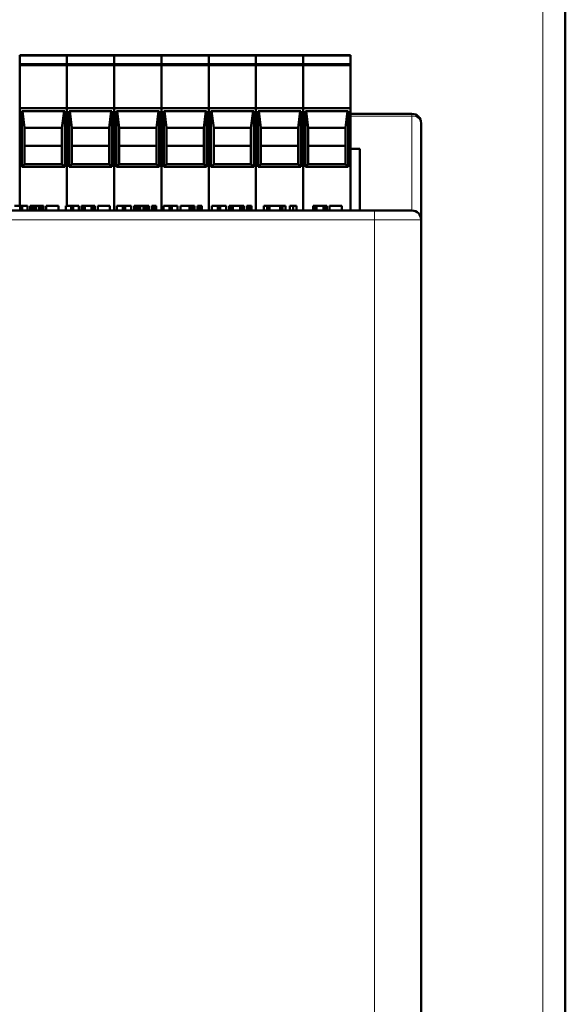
# Model space of a CAD drawing. Header units: millimetres. Extents: x 0 to 420, y 0 to 297.
# Tile 9 of 11: x 98 to 127, y 162 to 215. Entities that reach past the tile are written whole.
import ezdxf

# ---------------------------------------------------------------- set-up
doc = ezdxf.new("R2010")
doc.units = ezdxf.units.MM

msp = doc.modelspace()

# ---------------------------------------------------------------- linework, layer by layer
at = {"color": 7, "linetype": 'Continuous', "lineweight": 50}
for p, q in [((127.16, 93.778), (127.16, 219.478)), ((97.83, 212.64), (100.37, 212.64)), ((97.83, 212.64), (97.83, 212.59)), ((97.83, 212.19), (97.83, 212.59)), ((97.83, 212.19), (97.83, 212.14)), ((100.37, 212.64), (102.91, 212.64)), ((100.37, 212.64), (100.37, 212.59)), ((100.37, 212.19), (100.37, 212.59)), ((100.37, 212.19), (100.37, 212.14)), ((102.91, 212.64), (102.91, 212.59)), ((102.91, 212.64), (105.45, 212.64)), ((102.91, 212.59), (102.91, 212.19)), ((102.91, 212.19), (102.91, 212.14)), ((105.45, 212.64), (105.45, 212.59)), ((105.45, 212.64), (107.99, 212.64)), ((105.45, 212.59), (105.45, 212.19)), ((105.45, 212.19), (105.45, 212.14)), ((107.99, 212.64), (107.99, 212.59)), ((107.99, 212.64), (110.53, 212.64)), ((107.99, 212.59), (107.99, 212.19)), ((107.99, 212.19), (107.99, 212.14)), ((110.53, 212.64), (110.53, 212.59)), ((110.53, 212.64), (113.07, 212.64)), ((110.53, 212.59), (110.53, 212.19)), ((110.53, 212.19), (110.53, 212.14)), ((113.07, 212.64), (115.61, 212.64)), ((113.07, 212.64), (113.07, 212.59)), ((113.07, 212.19), (113.07, 212.59)), ((113.07, 212.19), (113.07, 212.14)), ((115.61, 212.64), (115.61, 212.59)), ((115.61, 212.59), (115.61, 212.19)), ((115.61, 212.19), (115.61, 212.14)), ((97.83, 212.14), (100.37, 212.14)), ((97.83, 212.07), (97.83, 212.14)), ((97.83, 209.79), (97.83, 212.07)), ((100.37, 212.14), (102.91, 212.14)), ((100.37, 212.07), (100.37, 212.14)), ((100.37, 209.79), (100.37, 212.07)), ((102.91, 212.14), (102.91, 212.07)), ((102.91, 212.14), (105.45, 212.14)), ((102.91, 212.07), (102.91, 209.79)), ((105.45, 212.14), (105.45, 212.07)), ((105.45, 212.14), (107.99, 212.14)), ((105.45, 212.07), (105.45, 209.79)), ((107.99, 212.14), (107.99, 212.07)), ((107.99, 212.14), (110.53, 212.14)), ((107.99, 212.07), (107.99, 209.79)), ((110.53, 212.14), (110.53, 212.07)), ((110.53, 212.14), (113.07, 212.14)), ((110.53, 212.07), (110.53, 209.79)), ((113.07, 212.14), (115.61, 212.14)), ((113.07, 212.07), (113.07, 212.14)), ((113.07, 209.79), (113.07, 212.07)), ((115.61, 212.14), (115.61, 212.07)), ((115.61, 212.07), (115.61, 209.79)), ((100.37, 209.79), (97.83, 209.79)), ((97.83, 204.545), (97.83, 209.79)), ((100.25, 209.64), (97.95, 209.64)), ((97.95, 209.64), (97.95, 206.64)), ((97.987, 209.64), (98.098, 208.74)), ((100.103, 208.74), (100.213, 209.64)), ((100.25, 206.64), (100.25, 209.64)), ((102.91, 209.79), (100.37, 209.79)), ((100.37, 204.545), (100.37, 209.79)), ((102.79, 209.64), (100.49, 209.64)), ((100.49, 209.64), (100.49, 206.64)), ((100.527, 209.64), (100.638, 208.74)), ((102.643, 208.74), (102.753, 209.64)), ((102.79, 206.64), (102.79, 209.64)), ((102.91, 209.79), (102.91, 204.295)), ((105.45, 209.79), (102.91, 209.79)), ((105.33, 209.64), (103.03, 209.64)), ((103.03, 209.64), (103.03, 206.64)), ((103.067, 209.64), (103.178, 208.74)), ((105.183, 208.74), (105.293, 209.64)), ((105.33, 206.64), (105.33, 209.64)), ((105.45, 209.79), (105.45, 204.295)), ((107.99, 209.79), (105.45, 209.79)), ((107.87, 209.64), (105.57, 209.64)), ((105.57, 209.64), (105.57, 206.64)), ((105.607, 209.64), (105.718, 208.74)), ((107.723, 208.74), (107.833, 209.64)), ((107.87, 206.64), (107.87, 209.64)), ((107.99, 209.79), (107.99, 204.295)), ((110.53, 209.79), (107.99, 209.79)), ((110.41, 209.64), (108.11, 209.64)), ((108.11, 209.64), (108.11, 206.64)), ((108.147, 209.64), (108.258, 208.74)), ((110.263, 208.74), (110.373, 209.64)), ((110.41, 206.64), (110.41, 209.64)), ((110.53, 209.79), (110.53, 204.295)), ((113.07, 209.79), (110.53, 209.79)), ((112.95, 209.64), (110.65, 209.64)), ((110.65, 209.64), (110.65, 206.64)), ((110.687, 209.64), (110.798, 208.74)), ((112.803, 208.74), (112.913, 209.64)), ((112.95, 206.64), (112.95, 209.64)), ((115.61, 209.79), (113.07, 209.79)), ((113.07, 204.295), (113.07, 209.79)), ((115.49, 209.64), (113.19, 209.64)), ((113.19, 209.64), (113.19, 206.64)), ((113.227, 209.64), (113.338, 208.74)), ((115.343, 208.74), (115.453, 209.64)), ((115.49, 206.64), (115.49, 209.64)), ((115.61, 209.79), (115.61, 204.295)), ((118.91, 209.49), (115.61, 209.49)), ((98.098, 208.74), (98.098, 206.787)), ((98.098, 208.74), (100.103, 208.74)), ((100.103, 206.787), (100.103, 208.74)), ((100.638, 208.74), (100.638, 206.787)), ((100.638, 208.74), (102.643, 208.74)), ((102.643, 206.787), (102.643, 208.74)), ((103.178, 208.74), (103.178, 206.787)), ((103.178, 208.74), (105.183, 208.74)), ((105.183, 206.787), (105.183, 208.74)), ((105.718, 208.74), (105.718, 206.787)), ((105.718, 208.74), (107.723, 208.74)), ((107.723, 206.787), (107.723, 208.74)), ((108.258, 208.74), (108.258, 206.787)), ((108.258, 208.74), (110.263, 208.74)), ((110.263, 206.787), (110.263, 208.74)), ((110.798, 208.74), (110.798, 206.787)), ((110.798, 208.74), (112.803, 208.74)), ((112.803, 206.787), (112.803, 208.74)), ((113.338, 208.74), (113.338, 206.787)), ((113.338, 208.74), (115.343, 208.74)), ((115.343, 206.787), (115.343, 208.74)), ((119.41, 203.795), (119.41, 208.99)), ((98.098, 207.763), (100.103, 207.763)), ((100.638, 207.763), (102.643, 207.763)), ((103.178, 207.763), (105.183, 207.763)), ((105.718, 207.763), (107.723, 207.763)), ((108.258, 207.763), (110.263, 207.763)), ((110.798, 207.763), (112.803, 207.763)), ((113.338, 207.763), (115.343, 207.763)), ((115.61, 207.602), (116.11, 207.602)), ((116.11, 207.602), (116.11, 204.295)), ((97.95, 206.64), (98.098, 206.787)), ((97.95, 206.64), (100.25, 206.64)), ((98.098, 206.787), (100.103, 206.787)), ((100.25, 206.64), (100.103, 206.787)), ((100.49, 206.64), (100.638, 206.787)), ((100.49, 206.64), (102.79, 206.64)), ((100.638, 206.787), (102.643, 206.787)), ((102.79, 206.64), (102.643, 206.787)), ((103.03, 206.64), (103.178, 206.787)), ((103.03, 206.64), (105.33, 206.64)), ((103.178, 206.787), (105.183, 206.787)), ((105.33, 206.64), (105.183, 206.787)), ((105.57, 206.64), (105.718, 206.787)), ((105.57, 206.64), (107.87, 206.64)), ((105.718, 206.787), (107.723, 206.787)), ((107.87, 206.64), (107.723, 206.787)), ((108.11, 206.64), (108.258, 206.787)), ((108.11, 206.64), (110.41, 206.64)), ((108.258, 206.787), (110.263, 206.787)), ((110.41, 206.64), (110.263, 206.787)), ((110.65, 206.64), (110.798, 206.787)), ((110.65, 206.64), (112.95, 206.64)), ((110.798, 206.787), (112.803, 206.787)), ((112.95, 206.64), (112.803, 206.787)), ((113.19, 206.64), (113.338, 206.787)), ((113.19, 206.64), (115.49, 206.64)), ((113.338, 206.787), (115.343, 206.787)), ((115.49, 206.64), (115.343, 206.787)), ((116.91, 204.295), (94.995, 204.295)), ((97.852, 204.545), (97.56, 204.545)), ((97.852, 204.545), (97.852, 204.295)), ((97.961, 204.545), (97.852, 204.545)), ((97.961, 204.545), (97.961, 204.295)), ((97.961, 204.545), (98.253, 204.545)), ((98.253, 204.545), (98.253, 204.295)), ((98.399, 204.545), (98.399, 204.295)), ((98.417, 204.545), (98.399, 204.545)), ((98.417, 204.545), (98.417, 204.295)), ((98.453, 204.545), (98.417, 204.545)), ((98.453, 204.545), (98.453, 204.295)), ((98.526, 204.545), (98.453, 204.545)), ((98.526, 204.545), (98.526, 204.295)), ((98.599, 204.545), (98.526, 204.545)), ((98.599, 204.545), (98.599, 204.295)), ((98.69, 204.545), (98.599, 204.545)), ((98.855, 204.545), (98.69, 204.545)), ((98.69, 204.545), (98.69, 204.295)), ((98.855, 204.545), (98.855, 204.295)), ((98.946, 204.545), (98.855, 204.545)), ((98.946, 204.545), (98.946, 204.295)), ((99.019, 204.545), (98.946, 204.545)), ((99.019, 204.545), (99.019, 204.295)), ((99.092, 204.545), (99.019, 204.545)), ((99.092, 204.545), (99.092, 204.295)), ((99.11, 204.545), (99.092, 204.545)), ((99.11, 204.295), (99.11, 204.545)), ((99.256, 204.545), (99.256, 204.295)), ((99.912, 204.545), (99.256, 204.545)), ((99.912, 204.545), (99.912, 204.295)), ((100.31, 204.545), (100.31, 204.295)), ((100.602, 204.545), (100.31, 204.545)), ((100.711, 204.545), (100.602, 204.545)), ((100.602, 204.545), (100.602, 204.295)), ((100.711, 204.545), (100.711, 204.295)), ((100.711, 204.545), (101.003, 204.545)), ((101.003, 204.545), (101.003, 204.295)), ((101.258, 204.545), (101.149, 204.545)), ((101.149, 204.545), (101.149, 204.295)), ((101.258, 204.545), (101.258, 204.295)), ((101.331, 204.545), (101.258, 204.545)), ((101.331, 204.545), (101.331, 204.295)), ((101.696, 204.545), (101.331, 204.545)), ((101.696, 204.545), (101.696, 204.295)), ((101.769, 204.545), (101.696, 204.545)), ((101.769, 204.545), (101.769, 204.295)), ((101.878, 204.545), (101.769, 204.545)), ((101.878, 204.545), (101.878, 204.295)), ((102.68, 204.545), (102.024, 204.545)), ((102.024, 204.545), (102.024, 204.295)), ((102.68, 204.545), (102.68, 204.295)), ((103.06, 204.545), (103.06, 204.295)), ((103.381, 204.545), (103.06, 204.545)), ((103.501, 204.545), (103.381, 204.545)), ((103.381, 204.545), (103.381, 204.295)), ((103.501, 204.545), (103.501, 204.295)), ((103.501, 204.545), (103.822, 204.545)), ((103.822, 204.545), (103.822, 204.295)), ((103.983, 204.545), (103.983, 204.295)), ((104.003, 204.545), (103.983, 204.545)), ((104.003, 204.545), (104.003, 204.295)), ((104.043, 204.545), (104.003, 204.545)), ((104.043, 204.545), (104.043, 204.295)), ((104.123, 204.545), (104.043, 204.545)), ((104.123, 204.545), (104.123, 204.295)), ((104.203, 204.545), (104.123, 204.545)), ((104.203, 204.545), (104.203, 204.295)), ((104.303, 204.545), (104.203, 204.545)), ((104.303, 204.545), (104.303, 204.295)), ((104.484, 204.545), (104.303, 204.545)), ((104.484, 204.545), (104.484, 204.295)), ((104.584, 204.545), (104.484, 204.545)), ((104.584, 204.545), (104.584, 204.295)), ((104.664, 204.545), (104.584, 204.545)), ((104.664, 204.545), (104.664, 204.295)), ((104.745, 204.545), (104.664, 204.545)), ((104.745, 204.545), (104.745, 204.295)), ((104.765, 204.545), (104.745, 204.545)), ((104.765, 204.295), (104.765, 204.545)), ((104.925, 204.545), (104.925, 204.295)), ((105.045, 204.545), (104.925, 204.545)), ((105.045, 204.545), (105.045, 204.295)), ((105.045, 204.545), (105.166, 204.545)), ((105.166, 204.295), (105.166, 204.545)), ((105.56, 204.545), (105.56, 204.295)), ((105.881, 204.545), (105.56, 204.545)), ((106.001, 204.545), (105.881, 204.545)), ((105.881, 204.545), (105.881, 204.295)), ((106.001, 204.545), (106.001, 204.295)), ((106.001, 204.545), (106.322, 204.545)), ((106.322, 204.545), (106.322, 204.295)), ((106.483, 204.545), (106.483, 204.295)), ((106.483, 204.545), (106.964, 204.545)), ((106.964, 204.545), (106.964, 204.295)), ((106.964, 204.545), (107.064, 204.545)), ((107.064, 204.545), (107.064, 204.295)), ((107.064, 204.545), (107.144, 204.545)), ((107.144, 204.545), (107.144, 204.295)), ((107.144, 204.545), (107.205, 204.545)), ((107.205, 204.545), (107.205, 204.295)), ((107.205, 204.545), (107.225, 204.545)), ((107.225, 204.545), (107.225, 204.295)), ((107.385, 204.545), (107.385, 204.295)), ((107.505, 204.545), (107.385, 204.545)), ((107.505, 204.545), (107.626, 204.545)), ((107.505, 204.545), (107.505, 204.295)), ((107.626, 204.295), (107.626, 204.545)), ((108.16, 204.545), (108.16, 204.295)), ((108.481, 204.545), (108.16, 204.545)), ((108.601, 204.545), (108.481, 204.545)), ((108.481, 204.545), (108.481, 204.295)), ((108.601, 204.545), (108.601, 204.295)), ((108.601, 204.545), (108.922, 204.545)), ((108.922, 204.545), (108.922, 204.295)), ((109.083, 204.545), (109.083, 204.295)), ((109.203, 204.545), (109.083, 204.545)), ((109.203, 204.545), (109.203, 204.295)), ((109.283, 204.545), (109.203, 204.545)), ((109.283, 204.545), (109.283, 204.295)), ((109.684, 204.545), (109.283, 204.545)), ((109.764, 204.545), (109.684, 204.545)), ((109.684, 204.545), (109.684, 204.295)), ((109.764, 204.545), (109.764, 204.295)), ((109.885, 204.545), (109.764, 204.545)), ((109.885, 204.545), (109.885, 204.295)), ((110.045, 204.545), (110.045, 204.295)), ((110.165, 204.545), (110.045, 204.545)), ((110.165, 204.545), (110.286, 204.545)), ((110.165, 204.545), (110.165, 204.295)), ((110.286, 204.295), (110.286, 204.545)), ((110.96, 204.545), (110.96, 204.295)), ((111.135, 204.545), (110.96, 204.545)), ((111.135, 204.545), (111.135, 204.295)), ((111.252, 204.545), (111.135, 204.545)), ((111.252, 204.545), (111.252, 204.295)), ((111.835, 204.545), (111.252, 204.545)), ((111.835, 204.545), (111.835, 204.295)), ((111.952, 204.545), (111.835, 204.545)), ((111.952, 204.545), (111.952, 204.295)), ((112.127, 204.545), (111.952, 204.545)), ((112.127, 204.545), (112.127, 204.295)), ((112.36, 204.545), (112.36, 204.295)), ((112.535, 204.545), (112.36, 204.545)), ((112.535, 204.545), (112.71, 204.545)), ((112.535, 204.545), (112.535, 204.295)), ((112.71, 204.295), (112.71, 204.545)), ((113.61, 204.545), (113.61, 204.295)), ((113.72, 204.545), (113.61, 204.545)), ((113.72, 204.545), (113.72, 204.295)), ((113.793, 204.545), (113.72, 204.545)), ((113.793, 204.545), (113.793, 204.295)), ((114.157, 204.545), (113.793, 204.545)), ((114.157, 204.545), (114.157, 204.295)), ((114.23, 204.545), (114.157, 204.545)), ((114.23, 204.545), (114.23, 204.295)), ((114.339, 204.545), (114.23, 204.545)), ((114.339, 204.545), (114.339, 204.295)), ((114.485, 204.545), (114.485, 204.295)), ((115.142, 204.545), (114.485, 204.545)), ((115.142, 204.545), (115.142, 204.295)), ((119.41, 203.795), (119.41, 114.685))]:
    msp.add_line(p, q, dxfattribs=at)
at = {"color": 9, "linetype": 'Continuous', "lineweight": 18}
for p, q in [((125.96, 94.978), (125.96, 218.278)), ((97.83, 212.59), (100.37, 212.59)), ((100.37, 212.19), (97.83, 212.19)), ((100.37, 212.59), (102.91, 212.59)), ((102.91, 212.19), (100.37, 212.19)), ((102.91, 212.59), (105.45, 212.59)), ((105.45, 212.19), (102.91, 212.19)), ((105.45, 212.59), (107.99, 212.59)), ((107.99, 212.19), (105.45, 212.19)), ((107.99, 212.59), (110.53, 212.59)), ((110.53, 212.19), (107.99, 212.19)), ((110.53, 212.59), (113.07, 212.59)), ((113.07, 212.19), (110.53, 212.19)), ((113.07, 212.59), (115.61, 212.59)), ((115.61, 212.19), (113.07, 212.19)), ((97.83, 212.07), (100.37, 212.07)), ((100.37, 212.07), (102.91, 212.07)), ((102.91, 212.07), (105.45, 212.07)), ((105.45, 212.07), (107.99, 212.07)), ((107.99, 212.07), (110.53, 212.07)), ((110.53, 212.07), (113.07, 212.07)), ((113.07, 212.07), (115.61, 212.07)), ((115.61, 209.368), (118.91, 209.368)), ((118.91, 209.368), (118.91, 209.49)), ((118.91, 209.368), (118.91, 204.295)), ((116.91, 204.295), (116.91, 203.795)), ((95.41, 203.795), (116.91, 203.795)), ((116.91, 203.795), (119.41, 203.795)), ((116.91, 203.795), (116.91, 114.685))]:
    msp.add_line(p, q, dxfattribs=at)
at = {"color": 7, "linetype": 'Continuous', "lineweight": 50}
for centre, start in [((118.91, 208.99), 360), ((118.91, 203.795), 0)]:
    msp.add_arc(centre, 0.5, start, 90, dxfattribs=at)
at = {"color": 9, "linetype": 'Continuous', "lineweight": 18}
msp.add_arc((118.964, 208.919), 0.452, 9.0168, 96.8046, dxfattribs=at)
at = {"color": 7, "linetype": 'Continuous', "lineweight": 50}
msp.add_open_spline([(118.91, 204.295), (118.88, 204.295), (118.82, 204.295), (118.358, 204.295), (117.696, 204.295), (117.172, 204.295), (116.91, 204.295)], degree=3, dxfattribs=at)

doc.saveas('drawing.dxf')
